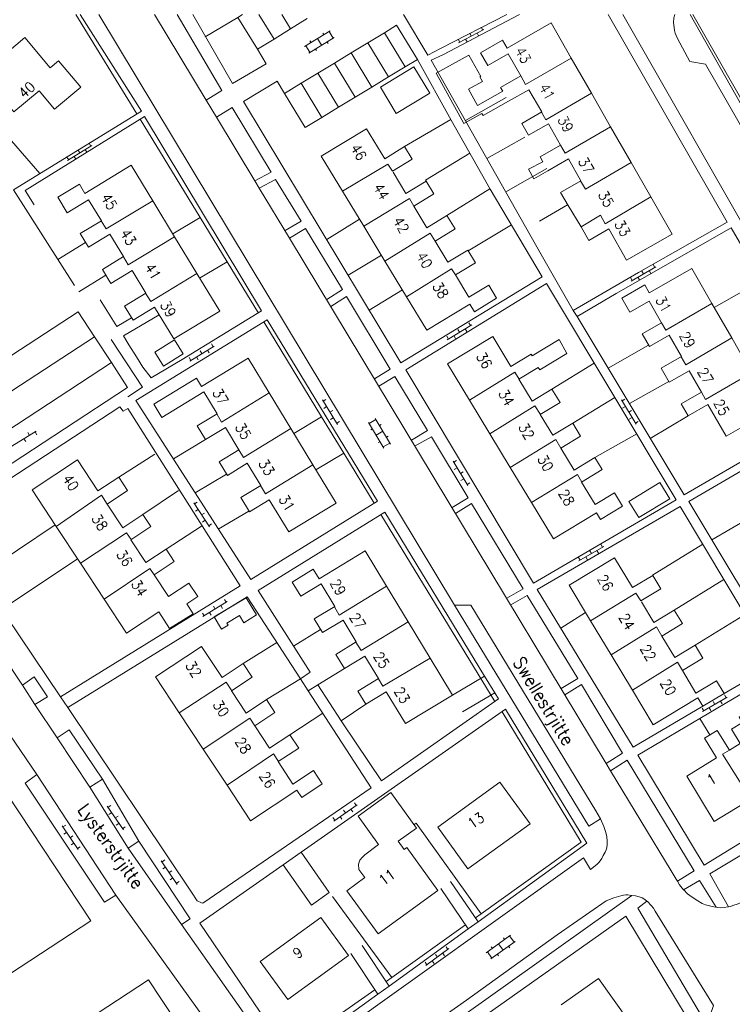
# Model space of a CAD drawing. Header units: metres. Extents: x 189705 to 199106, y 581686 to 588448.
# Tile 225 of 256: x 195588 to 195698, y 583848 to 583999. Entities that reach past the tile are written whole.
import ezdxf

# ---------------------------------------------------------------- set-up
doc = ezdxf.new("R2010")
doc.units = ezdxf.units.M
doc.layers.add('B-WA-OG-GBKN-G', color=7, linetype='Continuous', lineweight=18)
doc.styles.add('Style-STANDARD', font='STANDARD.shx')

msp = doc.modelspace()

# ---------------------------------------------------------------- linework, layer by layer
at = {"layer": 'B-WA-OG-GBKN-G'}
for p, q in [((195631.86, 583995.077), (195635.787, 583997.472)), ((195634.649, 583997.13), (195634.805, 583996.874)), ((195635.616, 583997.368), (195636.241, 583996.344)), ((195655.556, 583995.631), (195659.452, 583997.678)), ((195657.271, 583997.097), (195657.504, 583996.654)), ((195658.389, 583997.12), (195658.622, 583996.677)), ((195659.042, 583998.027), (195659.274, 583997.585)), ((195632.031, 583995.181), (195632.656, 583994.156)), ((195632.485, 583994.052), (195636.412, 583996.448)), ((195632.687, 583995.933), (195632.843, 583995.677)), ((195633.823, 583996.275), (195634.448, 583995.25)), ((195635.345, 583995.797), (195635.501, 583995.541)), ((195655.501, 583996.167), (195655.734, 583995.724)), ((195656.619, 583996.189), (195656.851, 583995.747)), ((195633.554, 583994.704), (195633.71, 583994.448)), ((195598.691, 583980.15), (195598.955, 583979.725)), ((195595.389, 583977.507), (195599.125, 583979.831)), ((195596.993, 583979.093), (195597.257, 583978.669)), ((195598.106, 583979.197), (195598.37, 583978.772)), ((195595.294, 583978.037), (195595.558, 583977.613)), ((195596.408, 583978.141), (195596.672, 583977.716)), ((195682.107, 583958.946), (195685.912, 583961.155)), ((195683.758, 583960.483), (195684.009, 583960.05)), ((195684.874, 583960.552), (195685.125, 583960.12)), ((195685.488, 583961.487), (195685.739, 583961.054)), ((195682.029, 583959.479), (195682.28, 583959.046)), ((195683.144, 583959.548), (195683.395, 583959.116)), ((195653.812, 583949.924), (195657.57, 583952.212)), ((195655.431, 583951.495), (195655.691, 583951.068)), ((195656.545, 583951.588), (195656.805, 583951.161)), ((195657.139, 583952.535), (195657.399, 583952.108)), ((195653.722, 583950.455), (195653.982, 583950.028)), ((195654.837, 583950.548), (195655.097, 583950.121)), ((195614.196, 583946.636), (195617.94, 583948.946)), ((195615.805, 583948.217), (195616.068, 583947.791)), ((195616.919, 583948.316), (195617.182, 583947.891)), ((195617.508, 583949.267), (195617.77, 583948.841)), ((195614.103, 583947.166), (195614.366, 583946.741)), ((195615.217, 583947.266), (195615.479, 583946.84)), ((195634.616, 583940.644), (195636.901, 583936.884)), ((195635.147, 583940.733), (195634.72, 583940.474)), ((195680.612, 583940.681), (195682.865, 583936.902)), ((195681.144, 583940.766), (195680.714, 583940.51)), ((195635.239, 583939.619), (195634.812, 583939.359)), ((195681.226, 583939.651), (195680.797, 583939.395)), ((195636.186, 583939.024), (195635.758, 583938.764)), ((195636.278, 583937.91), (195635.851, 583937.65)), ((195641.802, 583937.023), (195642.835, 583937.634)), ((195645.074, 583933.846), (195642.733, 583937.806)), ((195682.168, 583939.048), (195681.738, 583938.792)), ((195682.25, 583937.933), (195681.821, 583937.677)), ((195637.224, 583937.315), (195636.797, 583937.055)), ((195644.041, 583933.236), (195641.7, 583937.196)), ((195642.027, 583936.053), (195642.285, 583936.206)), ((195643.369, 583936.73), (195643.628, 583936.883)), ((195683.192, 583937.33), (195682.762, 583937.074)), ((195590.546, 583935.835), (195586.806, 583933.517)), ((195588.94, 583934.251), (195588.676, 583934.676)), ((195589.526, 583935.203), (195589.263, 583935.628)), ((195590.64, 583935.305), (195590.376, 583935.73)), ((195642.871, 583935.216), (195643.904, 583935.826)), ((195644.437, 583934.924), (195644.695, 583935.077)), ((195643.197, 583934.075), (195643.455, 583934.227)), ((195643.939, 583933.408), (195644.972, 583934.019)), ((195654.706, 583931.233), (195656.967, 583927.459)), ((195655.238, 583931.319), (195654.809, 583931.062)), ((195655.323, 583930.204), (195654.894, 583929.947)), ((195656.265, 583929.603), (195655.837, 583929.346)), ((195656.35, 583928.488), (195655.922, 583928.231)), ((195657.293, 583927.887), (195656.864, 583927.63)), ((195614.815, 583924.811), (195617.209, 583921.119)), ((195615.343, 583924.916), (195614.924, 583924.644)), ((195615.468, 583923.804), (195615.048, 583923.532)), ((195616.431, 583923.237), (195616.012, 583922.965)), ((195616.556, 583922.126), (195616.136, 583921.854)), ((195617.519, 583921.559), (195617.1, 583921.287)), ((195674.08, 583915.888), (195677.885, 583918.097)), ((195677.461, 583918.429), (195677.712, 583917.996)), ((195674.002, 583916.421), (195674.253, 583915.988)), ((195675.117, 583916.49), (195675.368, 583916.058)), ((195675.731, 583917.425), (195675.982, 583916.992)), ((195676.847, 583917.494), (195677.098, 583917.062)), ((195616.217, 583907.316), (195619.966, 583909.618)), ((195617.83, 583908.893), (195618.092, 583908.467)), ((195618.944, 583908.99), (195619.205, 583908.564)), ((195619.534, 583909.939), (195619.796, 583909.513)), ((195616.125, 583907.847), (195616.387, 583907.421)), ((195617.239, 583907.944), (195617.501, 583907.518)), ((195696.46, 583895.236), (195696.714, 583894.805)), ((195693.097, 583892.671), (195696.886, 583894.907)), ((195694.737, 583894.22), (195694.991, 583893.789)), ((195695.853, 583894.297), (195696.107, 583893.866)), ((195693.015, 583893.203), (195693.269, 583892.773)), ((195694.13, 583893.281), (195694.384, 583892.85)), ((195639.511, 583878.638), (195639.795, 583878.227)), ((195601.497, 583878.129), (195603.965, 583874.487)), ((195602.023, 583878.244), (195601.609, 583877.964)), ((195602.17, 583877.136), (195601.756, 583876.855)), ((195636.341, 583875.839), (195639.96, 583878.341)), ((195637.866, 583877.501), (195638.15, 583877.09)), ((195638.973, 583877.659), (195639.257, 583877.247)), ((195603.145, 583876.588), (195602.731, 583876.308)), ((195603.292, 583875.48), (195602.878, 583875.2)), ((195636.221, 583876.364), (195636.505, 583875.952)), ((195637.328, 583876.521), (195637.612, 583876.11)), ((195594.565, 583875.086), (195597.033, 583871.444)), ((195595.091, 583875.201), (195594.677, 583874.921)), ((195595.238, 583874.093), (195594.824, 583873.812)), ((195604.267, 583874.933), (195603.853, 583874.652)), ((195596.213, 583873.545), (195595.799, 583873.265)), ((195596.36, 583872.437), (195595.946, 583872.157)), ((195597.335, 583871.89), (195596.921, 583871.609)), ((195609.803, 583869.727), (195612.271, 583866.085)), ((195610.329, 583869.842), (195609.915, 583869.562)), ((195610.476, 583868.734), (195610.062, 583868.453)), ((195611.451, 583868.186), (195611.037, 583867.906)), ((195611.598, 583867.078), (195611.184, 583866.798)), ((195612.573, 583866.531), (195612.159, 583866.25)), ((195659.822, 583855.574), (195663.55, 583858.268)), ((195660.525, 583854.601), (195664.253, 583857.295)), ((195662.443, 583857.838), (195662.618, 583857.594)), ((195663.388, 583858.151), (195664.091, 583857.178)), ((195650.524, 583853.601), (195654.074, 583856.2)), ((195653.617, 583856.486), (195653.912, 583856.082)), ((195660.58, 583856.492), (195660.756, 583856.249)), ((195661.686, 583856.921), (195662.389, 583855.948)), ((195663.24, 583856.563), (195663.416, 583856.32)), ((195651.492, 583854.31), (195651.787, 583853.906)), ((195652.003, 583855.304), (195652.299, 583854.9)), ((195653.105, 583855.491), (195653.401, 583855.088)), ((195659.984, 583855.691), (195660.687, 583854.718)), ((195661.54, 583855.334), (195661.715, 583855.091)), ((195650.39, 583854.122), (195650.685, 583853.719))]:
    msp.add_line(p, q, dxfattribs=at)
at = {"layer": 'B-WA-OG-GBKN-G', "flags": 128}
for points in [[(195597.307, 584000), (195606.745, 583985.105), (195587.045, 583972.982), (195596.459, 583958.276)], [(195606.066, 583984.687), (195596.638, 584000)], [(195600.182, 584000), (195654.9, 583909.078)], [(195616.734, 583986.791), (195608.771, 584000)], [(195616.734, 583986.791), (195619.131, 583988.29), (195612.245, 584000)], [(195624.605, 583994.631), (195625.927, 583992.374), (195620.779, 583989.336), (195614.635, 584000)], [(195622.315, 584000), (195621.574, 583999.542), (195624.605, 583994.631), (195627.158, 583996.207)], [(195627.158, 583996.207), (195624.816, 584000)], [(195629.71, 583997.783), (195628.342, 584000)], [(195662.994, 584000), (195652.794, 583994.762), (195650.841, 583993.715), (195647.07, 584000)], [(195673.208, 583954.426), (195668.254, 583963.024), (195651.351, 583992.929), (195653.127, 583993.772), (195664.917, 584000)], [(195678.584, 584000), (195696.892, 583968.034), (195683.249, 583960.247), (195673.208, 583954.426)], [(195680.81, 584000), (195702.191, 583962.511), (195721.672, 583928.676), (195736.863, 583902.247), (195741.892, 583893.599), (195742.309, 583892.794), (195742.787, 583891.696), (195743.12, 583890.528), (195743.3, 583889.919), (195743.378, 583889.397), (195743.378, 583888.845), (195743.356, 583888.344), (195743.231, 583887.404), (195742.676, 583886.056), (195742.07, 583885.038), (195741.64, 583884.503), (195741.083, 583883.954), (195740.55, 583883.458), (195739.841, 583882.923), (195738.852, 583882.285), (195738.218, 583883.505)], [(195734.241, 583921.217), (195725.56, 583936.435), (195717.314, 583950.842), (195705.313, 583971.843), (195693.569, 583992.311), (195691.154, 583992.736), (195689.239, 583996.262), (195689.034, 583996.77), (195688.881, 583997.099), (195688.753, 583997.531), (195688.701, 583997.963), (195688.647, 583998.75), (195688.696, 583999.487), (195688.817, 584000)], [(195702.837, 583979.406), (195691.2, 584000)], [(195703.227, 583979.63), (195691.609, 584000)], [(195621.574, 583999.542), (195616.537, 583996.537)], [(195629.71, 583997.783), (195632.263, 583999.359)], [(195644.133, 583997.169), (195646.023, 583998.315), (195649.208, 583993.065), (195647.318, 583991.919)], [(195665.152, 583990.54), (195663.206, 583993.935), (195660.044, 583992.123), (195658.927, 583994.071), (195662.323, 583996.017), (195663.01, 583994.819), (195669.775, 583998.697), (195672.884, 583993.273)], [(195627.158, 583996.207), (195629.71, 583997.783)], [(195641.568, 583995.612), (195644.133, 583997.169)], [(195647.318, 583991.919), (195644.133, 583997.169)], [(195582.183, 583990.835), (195588.825, 583996.417), (195592.717, 583991.787), (195594, 583992.866), (195597.404, 583988.817), (195593.367, 583985.424), (195590.993, 583988.249), (195587.104, 583984.98), (195582.183, 583990.835)], [(195639.004, 583994.056), (195641.568, 583995.612)], [(195644.753, 583990.362), (195641.568, 583995.612)], [(195636.439, 583992.5), (195639.004, 583994.056)], [(195642.189, 583988.806), (195639.004, 583994.056)], [(195659.139, 583984.758), (195656.359, 583983.223), (195652.099, 583990.936), (195657.145, 583993.723), (195658.963, 583990.431), (195658.835, 583990.361), (195659.226, 583989.654), (195657.087, 583988.473), (195658.458, 583985.992)], [(195591.119, 583975.489), (195576, 583992.907)], [(195649.208, 583993.065), (195654.401, 583983.715), (195660.401, 583973.088), (195668.417, 583959.621), (195646.662, 583946.374), (195622.464, 583986.572), (195627.611, 583989.711), (195628.744, 583987.832)], [(195633.874, 583990.944), (195636.439, 583992.5)], [(195639.624, 583987.25), (195636.439, 583992.5)], [(195665.118, 583990.521), (195665.847, 583989.224), (195672.884, 583993.273)], [(195672.884, 583993.273), (195675.994, 583987.848)], [(195631.309, 583989.388), (195633.874, 583990.944)], [(195637.059, 583985.694), (195633.874, 583990.944)], [(195645.959, 583984.759), (195643.524, 583988.797), (195648.69, 583991.913), (195651.125, 583987.875), (195645.959, 583984.759)], [(195647.318, 583991.919), (195644.753, 583990.362)], [(195634.494, 583984.138), (195631.929, 583982.582), (195628.744, 583987.832), (195631.309, 583989.388)], [(195634.494, 583984.138), (195631.309, 583989.388)], [(195644.753, 583990.362), (195642.189, 583988.806)], [(195662.345, 583988.191), (195662.026, 583988.748), (195665.152, 583990.54)], [(195642.189, 583988.806), (195639.624, 583987.25)], [(195658.458, 583985.992), (195662.345, 583988.191)], [(195668.345, 583984.972), (195666.376, 583988.407), (195663.249, 583986.614)], [(195668.317, 583984.956), (195669, 583983.778), (195675.994, 583987.848)], [(195675.994, 583987.848), (195678.952, 583982.688)], [(195618.304, 583984.187), (195616.734, 583986.791)], [(195639.624, 583987.25), (195637.059, 583985.694)], [(195662.9, 583987.224), (195656.595, 583983.651)], [(195663.249, 583986.614), (195659.325, 583984.458), (195659.139, 583984.758)], [(195624.21, 583974.39), (195626.712, 583975.736), (195620.714, 583985.678), (195618.304, 583984.187)], [(195637.059, 583985.694), (195634.494, 583984.138)], [(195671.245, 583979.869), (195669.364, 583983.149), (195666.299, 583981.393), (195665.261, 583983.204), (195668.345, 583984.972)], [(195607.23, 583984.268), (195588.874, 583972.886), (195590.227, 583970.679)], [(195609.492, 583953.735), (195603.977, 583950.522), (195604.794, 583949.152), (195605.968, 583947.275), (195606.989, 583945.678), (195608.238, 583944.03), (195613.03, 583946.863), (195625.251, 583954.342), (195607.23, 583984.268)], [(195615.783, 583968.722), (195606.553, 583983.848)], [(195624.21, 583974.39), (195618.304, 583984.187)], [(195647.254, 583979.636), (195654.352, 583983.804)], [(195637.686, 583972.802), (195634.427, 583978.172), (195641.389, 583982.396), (195644.191, 583977.778), (195647.254, 583979.636), (195648.43, 583977.697), (195645.371, 583975.841)], [(195671.23, 583979.86), (195671.948, 583978.619), (195678.952, 583982.688)], [(195678.952, 583982.688), (195682.089, 583977.216)], [(195665.737, 583981.105), (195659.898, 583977.808)], [(195650.551, 583974.329), (195650.461, 583974.483), (195657.274, 583978.627)], [(195668.52, 583977.304), (195668.087, 583978.059), (195671.245, 583979.869)], [(195669.303, 583975.937), (195667.154, 583974.704), (195666.331, 583976.162), (195668.52, 583977.304)], [(195674.371, 583974.397), (195672.453, 583977.743), (195669.303, 583975.937)], [(195674.338, 583974.378), (195675.06, 583973.091), (195682.089, 583977.216)], [(195682.089, 583977.216), (195685.124, 583971.923)], [(195600.583, 583968.23), (195598.623, 583971.462), (195595.345, 583969.473), (195593.909, 583971.841), (195597.205, 583973.84), (195598.049, 583972.448), (195605.17, 583976.768), (195608.498, 583971.283)], [(195637.686, 583972.802), (195644.674, 583976.92), (195645.371, 583975.841)], [(195645.469, 583975.69), (195647.44, 583972.441), (195650.551, 583974.329), (195651.745, 583972.36), (195648.661, 583970.489)], [(195669.118, 583976.26), (195662.804, 583972.667)], [(195624.889, 583973.263), (195624.21, 583974.39)], [(195628.864, 583966.729), (195631.307, 583968.153), (195627.402, 583974.57), (195624.889, 583973.263)], [(195672.423, 583970.556), (195671.248, 583972.606), (195674.371, 583974.397)], [(195629.544, 583965.542), (195624.889, 583973.263)], [(195640.965, 583967.399), (195637.686, 583972.802)], [(195653.766, 583969.03), (195660.367, 583973.15)], [(195600.557, 583968.214), (195601.302, 583966.979), (195608.498, 583971.283)], [(195608.498, 583971.283), (195611.84, 583965.773)], [(195648.678, 583970.499), (195647.982, 583971.646), (195640.965, 583967.399)], [(195685.124, 583971.923), (195688.41, 583966.19), (195681.416, 583962.18), (195678.666, 583966.978), (195675.596, 583965.218), (195674.392, 583967.318)], [(195685.124, 583971.923), (195678.131, 583967.768), (195677.37, 583969.088), (195674.392, 583967.318)], [(195648.661, 583970.489), (195650.682, 583967.159), (195653.766, 583969.03), (195655.015, 583966.973), (195651.944, 583965.109)], [(195672.337, 583970.706), (195667.985, 583968.181)], [(195672.423, 583970.556), (195674.392, 583967.318)], [(195604.014, 583962.711), (195601.907, 583966.185), (195598.592, 583964.174), (195597.328, 583966.256), (195600.583, 583968.23)], [(195615.783, 583968.722), (195611.576, 583966.208)], [(195619.931, 583961.924), (195615.783, 583968.722)], [(195640.319, 583968.461), (195635.256, 583965.322)], [(195632.005, 583967.019), (195629.544, 583965.542)], [(195635.261, 583956.112), (195637.688, 583957.629), (195632.005, 583967.019)], [(195644.222, 583962.03), (195640.965, 583967.399)], [(195657.026, 583963.595), (195663.675, 583967.587)], [(195673.795, 583953.488), (195690.284, 583926.021), (195713.385, 583939.475), (195702.201, 583959.03), (195697.504, 583967.121), (195679.779, 583957.011), (195673.795, 583953.488)], [(195598.16, 583964.884), (195593.888, 583962.292)], [(195603.974, 583962.687), (195604.724, 583961.457), (195611.84, 583965.773)], [(195611.84, 583965.773), (195615.263, 583960.133)], [(195678.287, 583884.688), (195629.544, 583965.542)], [(195651.935, 583965.103), (195651.16, 583966.339), (195644.222, 583962.03)], [(195651.944, 583965.109), (195653.922, 583961.848), (195656.966, 583963.695), (195658.145, 583961.752), (195655.069, 583959.886)], [(195607.424, 583957.095), (195605.308, 583960.584), (195602.03, 583958.595), (195600.739, 583960.724), (195604.014, 583962.711)], [(195619.931, 583961.924), (195615.71, 583959.395)], [(195624.746, 583954.032), (195619.931, 583961.924)], [(195643.674, 583962.934), (195638.537, 583959.872)], [(195647.552, 583956.544), (195644.222, 583962.03)], [(195655.069, 583959.886), (195654.468, 583960.836), (195647.552, 583956.544)], [(195686.781, 583952.532), (195684.878, 583955.871), (195681.897, 583954.162), (195680.66, 583956.32), (195684.209, 583958.355), (195684.896, 583957.158), (195691.438, 583960.908), (195694.532, 583955.512)], [(195601.253, 583959.876), (195597.116, 583957.297)], [(195615.263, 583960.133), (195618.792, 583954.314), (195611.738, 583950.034), (195608.766, 583954.931), (195605.463, 583952.927), (195604.142, 583955.104), (195607.424, 583957.095)], [(195615.263, 583960.133), (195608.179, 583955.799), (195607.377, 583957.066)], [(195655.069, 583959.886), (195657.145, 583956.449), (195660.205, 583958.306), (195661.412, 583956.317), (195657.983, 583954.236), (195657.28, 583955.394), (195650.679, 583951.389), (195647.552, 583956.544)], [(195702.195, 583959.041), (195694.893, 583954.88)], [(195646.919, 583957.585), (195641.797, 583954.456)], [(195647.453, 583945.284), (195667.083, 583912.466), (195689.016, 583925.281), (195669.106, 583958.556), (195647.453, 583945.284)], [(195605.238, 583953.297), (195602.989, 583951.949), (195600.396, 583956.055)], [(195642.627, 583943.886), (195645.04, 583945.379), (195638.326, 583956.563), (195635.908, 583955.037)], [(195673.208, 583954.426), (195673.795, 583953.488)], [(195686.781, 583952.532), (195687.455, 583951.402), (195694.532, 583955.512)], [(195694.532, 583955.512), (195697.576, 583950.201)], [(195599.533, 583950.386), (195597.026, 583954.232), (195567.7, 583935.056), (195570.197, 583931.212)], [(195626.094, 583952.998), (195605.894, 583940.573)], [(195643.067, 583925.075), (195626.094, 583952.998)], [(195634.476, 583938.057), (195625.559, 583952.669)], [(195689.838, 583947.326), (195687.952, 583950.616), (195684.915, 583948.875), (195683.798, 583950.823), (195686.781, 583952.532)], [(195599.533, 583950.386), (195570.197, 583931.212)], [(195602.136, 583946.405), (195599.533, 583950.386)], [(195602.11, 583949.977), (195606.932, 583942.61), (195604.665, 583941.145)], [(195610.135, 583945.846), (195608.806, 583947.98), (195611.862, 583949.883), (195613.191, 583947.749), (195610.135, 583945.846)], [(195657.209, 583940.628), (195653.833, 583946.191), (195660.809, 583950.424), (195663.603, 583945.819), (195666.699, 583947.698), (195666.855, 583947.442)], [(195671.022, 583949.968), (195666.855, 583947.442)], [(195671.022, 583949.968), (195672.2, 583947.789)], [(195689.812, 583947.311), (195690.534, 583946.062), (195697.576, 583950.201)], [(195697.576, 583950.201), (195700.646, 583944.845)], [(195684.794, 583949.085), (195678.556, 583945.558)], [(195618.405, 583938.526), (195616.371, 583941.879), (195609.912, 583937.96), (195608.668, 583940.011), (195615.238, 583943.997), (195616.001, 583942.739), (195623.172, 583947.089), (195626.402, 583941.767)], [(195667.822, 583945.652), (195668.051, 583945.274), (195672.2, 583947.789)], [(195692.921, 583941.823), (195691.022, 583945.135), (195687.956, 583943.378), (195686.718, 583945.538), (195689.838, 583947.326)], [(195572.83, 583927.251), (195575.457, 583923.459), (195604.619, 583942.586), (195602.136, 583946.405)], [(195602.136, 583946.405), (195572.83, 583927.251)], [(195667.822, 583945.652), (195664.841, 583943.844)], [(195676.433, 583946.311), (195669.924, 583942.285)], [(195648.299, 583934.47), (195650.757, 583935.945), (195645.754, 583944.263), (195643.297, 583942.774)], [(195657.209, 583940.628), (195664.197, 583944.916), (195664.854, 583943.852)], [(195664.841, 583943.844), (195666.9, 583940.451), (195669.924, 583942.285), (195671.165, 583940.24), (195668.129, 583938.398)], [(195700.646, 583944.845), (195703.886, 583939.194), (195696.727, 583935.09), (195693.932, 583939.966), (195690.877, 583938.215), (195689.826, 583940.049), (195692.921, 583941.823)], [(195700.646, 583944.845), (195693.548, 583940.723), (195692.921, 583941.823)], [(195687.884, 583943.504), (195681.836, 583940.093)], [(195618.356, 583938.496), (195619.088, 583937.235), (195626.402, 583941.767)], [(195626.402, 583941.767), (195629.748, 583936.25)], [(195660.345, 583935.459), (195657.209, 583940.628)], [(195679.603, 583941.013), (195673.114, 583937.076)], [(195579.606, 583916.733), (195576.189, 583921.799), (195603.438, 583939.573), (195603.928, 583938.917), (195604.679, 583939.34)], [(195604.679, 583939.34), (195621.922, 583912.059), (195594.311, 583894.96)], [(195605.894, 583940.573), (195623.57, 583913.004), (195643.067, 583925.075)], [(195668.141, 583938.405), (195667.309, 583939.74), (195660.345, 583935.459)], [(195621.759, 583932.983), (195619.672, 583936.423), (195616.591, 583934.553), (195615.317, 583936.652), (195618.405, 583938.526)], [(195634.476, 583938.057), (195630.221, 583935.472)], [(195637.89, 583932.464), (195634.476, 583938.057)], [(195668.129, 583938.398), (195670.057, 583935.221), (195673.114, 583937.076), (195674.323, 583935.083), (195671.287, 583933.241)], [(195690.877, 583938.215), (195685.057, 583934.729)], [(195690.973, 583925.033), (195705.548, 583900.762), (195728.217, 583914.112), (195714.023, 583938.461), (195690.973, 583925.033)], [(195621.724, 583932.962), (195622.442, 583931.814), (195629.748, 583936.25)], [(195629.748, 583936.25), (195633.129, 583930.678)], [(195616.591, 583934.553), (195611.66, 583931.58)], [(195654.563, 583924.073), (195657.011, 583925.597), (195651.37, 583934.981), (195648.846, 583933.563)], [(195663.501, 583930.258), (195660.345, 583935.459)], [(195671.302, 583933.25), (195670.519, 583934.564), (195663.501, 583930.258)], [(195682.956, 583935.409), (195676.525, 583931.774)], [(195671.287, 583933.241), (195673.347, 583929.846), (195676.525, 583931.774), (195677.649, 583929.923), (195674.473, 583927.996)], [(195608.825, 583932.3), (195603.251, 583928.788)], [(195625.103, 583927.48), (195623.029, 583930.899), (195619.974, 583929.046), (195618.708, 583931.132), (195621.759, 583932.983)], [(195637.89, 583932.464), (195633.595, 583929.91)], [(195642.582, 583924.775), (195637.89, 583932.464)], [(195593.631, 583921.184), (195589.915, 583926.813), (195596.889, 583931.417), (195600.029, 583926.661), (195603.251, 583928.788), (195604.623, 583926.709), (195601.457, 583924.619)], [(195633.129, 583930.678), (195636.716, 583924.766), (195629.423, 583920.341), (195626.43, 583925.274), (195623.364, 583923.413), (195622.028, 583925.614), (195625.103, 583927.48)], [(195633.129, 583930.678), (195625.863, 583926.191), (195625.09, 583927.472)], [(195666.782, 583924.853), (195663.501, 583930.258)], [(195619.857, 583929.238), (195615.012, 583926.352)], [(195674.506, 583928.016), (195673.861, 583929.159), (195666.782, 583924.853)], [(195674.473, 583927.996), (195676.564, 583924.551), (195679.537, 583926.355), (195680.769, 583924.325), (195677.39, 583922.274), (195676.771, 583923.294), (195670.161, 583919.283), (195666.782, 583924.853)], [(195681.748, 583925.044), (195686.526, 583927.93), (195688.043, 583925.418), (195683.265, 583922.532), (195681.748, 583925.044)], [(195593.631, 583921.184), (195600.628, 583925.974), (195601.479, 583924.634)], [(195612.431, 583926.726), (195606.984, 583923.003)], [(195601.457, 583924.619), (195603.878, 583920.953), (195606.984, 583923.003), (195608.199, 583921.163), (195605.128, 583919.135)], [(195662.97, 583910.12), (195665.485, 583911.598), (195657.547, 583924.735), (195655.092, 583923.196)], [(195696.411, 583895.481), (195704.179, 583899.97), (195689.629, 583924.267), (195667.67, 583911.477), (195682.398, 583887.181), (195693.139, 583893.507)], [(195702.996, 583924.032), (195694.515, 583919.135)], [(195623.284, 583923.545), (195618.583, 583920.782)], [(195644.19, 583923.376), (195624.692, 583911.305), (195632.731, 583898.727), (195631.225, 583897.709)], [(195661.134, 583894.246), (195643.608, 583923.016)], [(195659.559, 583898.154), (195644.19, 583923.376)], [(195593.486, 583921.405), (195581.823, 583913.648)], [(195597.372, 583915.517), (195593.631, 583921.184)], [(195616.007, 583921.2), (195610.542, 583917.682)], [(195605.153, 583919.152), (195604.469, 583920.178), (195597.372, 583915.517)], [(195605.128, 583919.135), (195607.439, 583915.634), (195610.542, 583917.682), (195611.796, 583915.783), (195608.713, 583913.747)], [(195693.123, 583918.432), (195685.379, 583913.69), (195685.418, 583913.624)], [(195594.311, 583894.96), (195579.606, 583916.733)], [(195636.507, 583908.859), (195634.399, 583912.335), (195631.259, 583910.43), (195629.93, 583912.62), (195633.19, 583914.598), (195634.077, 583913.136), (195641.165, 583917.436), (195644.472, 583911.985)], [(195675.864, 583906.646), (195672.548, 583912.142), (195679.557, 583916.371), (195682.336, 583911.765), (195685.418, 583913.624), (195686.649, 583911.584), (195683.586, 583909.735)], [(195596.925, 583916.195), (195585.315, 583908.422)], [(195601.032, 583909.974), (195597.372, 583915.517)], [(195608.723, 583913.754), (195608.066, 583914.73), (195601.032, 583909.974)], [(195608.713, 583913.747), (195610.92, 583910.404), (195614.034, 583912.46), (195615.41, 583910.376), (195613.737, 583909.272)], [(195636.445, 583908.821), (195637.176, 583907.541), (195644.472, 583911.985)], [(195644.472, 583911.985), (195647.806, 583906.489)], [(195696.367, 583913.016), (195688.727, 583908.301)], [(195595.42, 583893.303), (195623.019, 583910.335), (195631.225, 583897.709)], [(195671.35, 583896.211), (195673.882, 583897.776), (195666.123, 583910.558), (195663.582, 583909.105)], [(195675.864, 583906.646), (195682.836, 583910.914), (195683.586, 583909.735)], [(195609.452, 583908.061), (195604.467, 583904.771), (195601.032, 583909.974)], [(195613.737, 583909.272), (195614.703, 583907.741), (195611.091, 583905.463), (195609.452, 583908.061)], [(195619.079, 583905.388), (195617.958, 583907.242), (195622.867, 583910.21), (195624.471, 583907.557), (195622.498, 583906.364), (195621.832, 583907.465), (195619.909, 583906.303), (195620.093, 583905.999), (195619.079, 583905.388)], [(195639.815, 583903.4), (195637.778, 583906.758), (195634.619, 583904.842), (195633.346, 583906.941), (195636.507, 583908.859)], [(195677.375, 583876.192), (195675.575, 583875.069), (195654.9, 583909.078)], [(195654.9, 583909.078), (195657.415, 583909.06)], [(195657.415, 583909.06), (195676.66, 583877.384), (195677.375, 583876.192)], [(195683.694, 583909.566), (195685.597, 583906.412), (195688.727, 583908.301), (195689.985, 583906.216), (195686.812, 583904.301)], [(195675.091, 583907.927), (195671.268, 583905.542)], [(195699.28, 583907.4), (195691.95, 583902.893)], [(195639.759, 583903.366), (195640.538, 583902.085), (195647.806, 583906.489)], [(195647.806, 583906.489), (195651.183, 583900.923)], [(195679.026, 583901.405), (195675.864, 583906.646)], [(195634.322, 583905.332), (195630.142, 583902.777)], [(195686.827, 583904.31), (195686.014, 583905.705), (195679.026, 583901.405)], [(195686.812, 583904.301), (195688.806, 583900.996), (195691.95, 583902.893), (195693.145, 583900.912), (195689.987, 583899.006)], [(195612.578, 583892.485), (195608.919, 583898.028), (195616.004, 583902.705), (195619.169, 583897.911), (195622.428, 583900.062), (195623.804, 583897.978), (195620.608, 583895.868)], [(195622.428, 583900.062), (195627.566, 583903.339)], [(195643.235, 583897.765), (195641.137, 583901.223), (195637.98, 583899.308), (195636.659, 583901.486), (195639.815, 583903.4)], [(195585.401, 583901.314), (195588.433, 583896.737)], [(195682.297, 583895.984), (195679.026, 583901.405)], [(195651.183, 583900.923), (195654.636, 583895.232), (195647.368, 583890.823), (195644.397, 583895.721), (195641.279, 583893.829), (195640.06, 583895.839), (195643.235, 583897.765)], [(195651.183, 583900.923), (195643.899, 583896.585), (195643.205, 583897.747)], [(195690, 583899.014), (195689.224, 583900.268), (195682.297, 583895.984)], [(195637.98, 583899.308), (195633.881, 583896.787)], [(195689.987, 583899.006), (195692.085, 583895.529), (195695.235, 583897.431), (195696.411, 583895.481), (195693.139, 583893.507), (195692.357, 583894.803), (195685.505, 583890.668), (195682.297, 583895.984)], [(195683.112, 583885.964), (195693.348, 583869.048), (195715.001, 583882.319), (195704.969, 583898.905), (195683.112, 583885.964)], [(195590.366, 583893.756), (195588.433, 583896.737), (195590.252, 583898.027), (195592.313, 583894.974), (195590.366, 583893.756)], [(195612.578, 583892.485), (195619.764, 583897.235), (195620.655, 583895.899)], [(195631.225, 583897.709), (195625.984, 583894.528)], [(195632.412, 583895.883), (195631.225, 583897.709)], [(195632.412, 583895.883), (195633.881, 583896.787), (195637.477, 583891.271), (195639.773, 583887.797), (195643.702, 583882.041), (195661.699, 583894.642)], [(195659.559, 583898.154), (195654.636, 583895.232)], [(195661.131, 583895.575), (195659.559, 583898.154)], [(195678.287, 583884.688), (195680.8, 583886.287), (195674.444, 583896.863), (195671.926, 583895.256)], [(195632.412, 583895.883), (195642.105, 583880.97), (195616.223, 583863.215), (195615.969, 583863.24), (195615.333, 583863.568), (195614.466, 583864.862), (195595.42, 583893.303)], [(195620.608, 583895.868), (195622.855, 583892.463), (195625.984, 583894.528), (195627.302, 583892.532), (195624.188, 583890.475)], [(195661.131, 583895.575), (195656.178, 583892.635)], [(195661.699, 583894.642), (195661.131, 583895.575)], [(195590.366, 583893.756), (195593.771, 583888.652)], [(195595.42, 583893.303), (195594.311, 583894.96)], [(195641.279, 583893.829), (195637.477, 583891.271)], [(195616.273, 583886.888), (195612.578, 583892.485)], [(195634.667, 583892.414), (195629.59, 583889.124)], [(195658.564, 583860.327), (195675.303, 583872.426), (195662.796, 583893.045), (195631.311, 583871.019)], [(195659.016, 583861.54), (195674.414, 583872.602), (195662.247, 583892.661)], [(195697.226, 583886.727), (195698.899, 583887.748), (195697.547, 583889.963), (195699.233, 583890.992), (195698.729, 583891.817), (195700.742, 583893.045), (195702.579, 583890.035)], [(195624.209, 583890.489), (195623.431, 583891.683), (195616.273, 583886.888)], [(195694.206, 583889.08), (195692.698, 583891.639)], [(195590.676, 583882.979), (195586.486, 583889.126)], [(195593.771, 583888.652), (195595.615, 583889.885), (195600.738, 583882.279), (195598.799, 583881.056), (195593.771, 583888.652)], [(195624.188, 583890.475), (195626.449, 583887.05), (195629.59, 583889.124), (195630.948, 583887.066), (195627.79, 583884.981)], [(195700.515, 583879.197), (195694.877, 583875.759), (195690.651, 583882.752), (195695.231, 583885.547), (195693.382, 583888.577), (195695.36, 583889.784), (195697.226, 583886.727)], [(195619.922, 583881.361), (195616.273, 583886.888)], [(195627.834, 583885.01), (195627.063, 583886.2), (195619.922, 583881.361)], [(195700.515, 583879.197), (195696.168, 583886.116), (195697.22, 583886.737)], [(195627.79, 583884.981), (195630.069, 583881.529), (195633.207, 583883.6), (195634.568, 583881.539), (195631.415, 583879.458), (195630.682, 583880.569), (195623.552, 583875.862), (195619.922, 583881.361)], [(195678.291, 583884.691), (195678.287, 583884.688)], [(195678.95, 583883.587), (195678.287, 583884.688)], [(195689.241, 583866.562), (195691.826, 583868.18), (195681.514, 583885.197), (195678.95, 583883.587)], [(195678.95, 583883.587), (195678.954, 583883.59)], [(195689.241, 583866.562), (195689.036, 583866.901), (195688.245, 583868.169), (195678.95, 583883.587)], [(195590.676, 583882.979), (195588.881, 583881.689), (195601.065, 583863.358), (195602.796, 583864.424)], [(195602.796, 583864.424), (195590.676, 583882.979)], [(195606.358, 583872.744), (195600.738, 583882.279)], [(195656.995, 583868.492), (195652.358, 583874.887), (195661.919, 583881.82), (195666.557, 583875.425), (195656.995, 583868.492)], [(195586.078, 583879.994), (195598.957, 583860.465), (195552.133, 583829.806), (195539.254, 583849.336), (195586.078, 583879.994)], [(195598.799, 583881.056), (195604.688, 583871.642)], [(195643.155, 583858.457), (195638.332, 583865.109), (195641.121, 583867.132), (195640.225, 583868.368), (195640.15, 583869.175), (195640.341, 583869.806), (195640.719, 583870.239), (195641.11, 583870.612), (195643.253, 583872.203), (195640.089, 583876.566), (195645.12, 583880.214), (195649.077, 583874.758), (195646.276, 583872.727), (195647.187, 583871.47), (195647.588, 583871.76), (195652.382, 583865.147), (195643.155, 583858.457)], [(195677.375, 583876.192), (195677.887, 583874.999), (195678.194, 583874.086), (195678.349, 583873.4), (195678.427, 583872.74), (195678.441, 583872.265), (195678.354, 583871.724), (195678.267, 583871.422), (195678.083, 583871.065), (195677.824, 583870.528), (195677.571, 583870.07), (195677.166, 583869.51), (195676.812, 583869.153), (195675.874, 583868.389), (195674.777, 583870.164), (195635.742, 583842.286)], [(195648.698, 583875.28), (195649.005, 583875.502), (195659.016, 583861.54)], [(195709.564, 583870.866), (195706.944, 583875.336), (195694.215, 583867.704), (195697.105, 583862.631)], [(195604.688, 583871.642), (195606.358, 583872.744)], [(195614.236, 583860.8), (195606.358, 583872.744)], [(195624.69, 583843.119), (195612.905, 583859.925), (195604.688, 583871.642)], [(195628.557, 583869.091), (195631.311, 583871.019), (195635.65, 583864.821), (195632.896, 583862.893), (195628.557, 583869.091)], [(195709.564, 583870.866), (195699.428, 583865.889), (195700.475, 583863.961), (195698.598, 583863.092), (195697.735, 583862.811), (195697.386, 583862.687), (195697.105, 583862.631)], [(195628.557, 583869.091), (195615.724, 583860.114)], [(195654.316, 583866.549), (195658.564, 583860.327)], [(195689.215, 583866.546), (195689.241, 583866.562)], [(195690.187, 583865.256), (195689.572, 583866.014), (195689.241, 583866.562)], [(195695.212, 583862.577), (195692.644, 583866.683), (195690.187, 583865.256)], [(195652.814, 583865.46), (195657.049, 583859.232)], [(195695.212, 583862.577), (195694.843, 583862.623), (195694.152, 583862.769), (195693.544, 583862.951), (195693.035, 583863.153), (195692.348, 583863.557), (195691.508, 583864.114), (195690.795, 583864.645), (195690.209, 583865.228), (195690.187, 583865.256)], [(195620.356, 583840.007), (195602.796, 583864.424)], [(195645.266, 583851.761), (195636.134, 583864.237)], [(195682.21, 583864.387), (195638.005, 583832.893), (195637.548, 583832.638), (195637.396, 583832.51), (195637.194, 583832.332), (195637.042, 583832.179), (195636.941, 583831.95), (195636.865, 583831.747), (195636.891, 583831.467), (195636.892, 583831.213), (195636.868, 583830.705), (195636.946, 583830.324), (195637.074, 583829.943), (195637.38, 583829.284), (195637.789, 583828.65), (195638.044, 583828.193), (195648.403, 583812.446), (195646.488, 583811.077)], [(195682.21, 583864.387), (195682.16, 583864.392), (195681.592, 583864.472), (195681.3, 583864.457), (195680.935, 583864.413), (195680.534, 583864.337), (195679.432, 583864.005), (195678.251, 583863.568), (195670.722, 583858.314), (195656.756, 583848.265), (195637.441, 583834.67)], [(195684.525, 583863.511), (195684.219, 583863.742), (195683.812, 583864.016), (195683.329, 583864.167), (195682.795, 583864.318), (195682.21, 583864.387)], [(195693.776, 583844.457), (195683.156, 583862.439), (195684.525, 583863.511)], [(195693.776, 583844.457), (195694.783, 583847.458), (195685.825, 583861.964), (195685.548, 583862.4), (195685.162, 583862.826), (195684.627, 583863.434), (195684.525, 583863.511)], [(195697.105, 583862.631), (195696.974, 583862.605), (195696.44, 583862.527), (195695.882, 583862.5), (195695.424, 583862.55), (195695.212, 583862.577)], [(195612.905, 583859.925), (195614.236, 583860.8)], [(195629.272, 583848.39), (195625.038, 583854.23), (195634.362, 583860.991), (195638.596, 583855.151), (195629.272, 583848.39)], [(195683.613, 583836.578), (195692.665, 583842.295), (195681.28, 583861.214), (195638.62, 583831.015), (195649.056, 583814.862), (195668.196, 583826.998)], [(195657.049, 583859.232), (195658.564, 583860.327)], [(195658.157, 583860.923), (195659.016, 583861.54)], [(195615.724, 583860.114), (195629.118, 583840.337), (195629.296, 583840.185), (195629.551, 583840.084), (195629.824, 583840.027), (195630.073, 583840.015), (195630.338, 583840.061), (195630.699, 583840.224), (195631.04, 583840.421), (195631.302, 583840.622), (195643.126, 583849.169)], [(195644.868, 583850.428), (195657.049, 583859.232)], [(195656.61, 583859.877), (195645.266, 583851.761)], [(195640.72, 583856.691), (195644.868, 583850.428)], [(195638.987, 583855.434), (195643.126, 583849.169)], [(195607.816, 583851.406), (195596.797, 583844.158), (195589.786, 583841.858)], [(195607.815, 583851.406), (195609.815, 583848.386), (195619.791, 583833.324), (195616.801, 583831.029), (195610.514, 583826.617), (195603.569, 583821.694), (195596.051, 583832.308)], [(195645.266, 583851.761), (195644.397, 583851.139)], [(195671.345, 583847.529), (195677.102, 583851.613), (195684.055, 583841.811), (195682.138, 583840.451), (195680.192, 583843.194), (195676.108, 583840.297)], [(195642.669, 583849.861), (195629.118, 583840.337)], [(195643.126, 583849.169), (195644.868, 583850.428)]]:
    msp.add_lwpolyline(points, dxfattribs=at)

# ---------------------------------------------------------------- texts
at = {"layer": 'B-WA-OG-GBKN-G', "style": 'Style-STANDARD'}
for s, height, rotation, p in [('43', 1.6, 300.00073, (195664.175, 583994.416)), ('40', 1.6, 41.59548, (195588.697, 583986.953)), ('41', 1.6, 299.79462, (195667.862, 583988.774)), ('39', 1.6, 299.79462, (195670.709, 583983.808)), ('46', 1.6, 300.74747, (195638.841, 583979.472)), ('37', 1.6, 299.79462, (195673.865, 583977.43)), ('44', 1.6, 300.25644, (195642.349, 583973.416)), ('35', 1.6, 299.79462, (195676.94, 583972.272)), ('45', 1.6, 301.00307, (195600.466, 583971.84)), ('42', 1.6, 300.25644, (195645.405, 583968.27)), ('33', 1.6, 300.1286, (195679.464, 583967.761)), ('43', 1.6, 301.25849, (195603.412, 583966.37)), ('40', 1.6, 300.25644, (195648.997, 583962.855)), ('41', 1.6, 301.25849, (195607.188, 583961.09)), ('38', 1.6, 301.79891, (195651.452, 583958.17)), ('39', 1.6, 300.1286, (195609.554, 583955.317)), ('31', 1.6, 298.74304, (195685.784, 583956.102)), ('29', 1.6, 300.25644, (195689.445, 583950.566)), ('36', 1.6, 300.66893, (195658.181, 583947.391)), ('27', 1.6, 300.25644, (195692.219, 583945.046)), ('37', 1.6, 301.08173, (195617.592, 583941.821)), ('34', 1.6, 300.28532, (195661.584, 583941.692)), ('25', 1.6, 298.99898, (195694.715, 583940.203)), ('35', 1.6, 301.25849, (195621.089, 583936.497)), ('32', 1.6, 300.25644, (195664.678, 583936.513)), ('33', 1.6, 301.25849, (195624.672, 583930.926)), ('30', 1.6, 300.25644, (195667.605, 583931.608)), ('40', 1.6, 303.4516, (195594.517, 583928.545)), ('31', 1.6, 301.72006, (195627.792, 583925.418)), ('28', 1.6, 301.00307, (195670.832, 583926.287)), ('38', 1.6, 303.4516, (195598.971, 583922.401)), ('36', 1.6, 303.42003, (195602.794, 583916.908)), ('26', 1.6, 301.46487, (195676.809, 583913.147)), ('34', 1.6, 302.75244, (195605.08, 583912.316)), ('29', 1.6, 300.71819, (195635.682, 583912.487)), ('27', 1.6, 303.42003, (195638.668, 583907.214)), ('24', 1.6, 300.25644, (195680.122, 583907.209)), ('22', 1.6, 300.25644, (195683.403, 583902.419)), ('25', 1.6, 303.4516, (195642.335, 583901.203)), ('32', 1.6, 302.75244, (195613.429, 583899.824)), ('Swellestrjitte', 2, 301.33721, (195663.842, 583900.304)), ('20', 1.6, 300.25644, (195686.5, 583897.102)), ('23', 1.6, 301.59249, (195645.525, 583895.851)), ('30', 1.6, 303.42003, (195617.65, 583893.748)), ('28', 1.6, 303.42003, (195621.047, 583888.068)), ('26', 1.6, 302.49757, (195624.79, 583882.794)), ('1', 1.6, 30.5411, (195694.353, 583881.27)), ('Lysterstrjitte', 2, 305.59763, (195596.816, 583877.556)), ('13', 1.6, 34.40523, (195657.643, 583874.563)), ('11', 1.6, 36.58342, (195644.004, 583865.809)), ('9', 1.6, 34.81835, (195630.753, 583854.568))]:
    msp.add_text(s, height=height, rotation=rotation, dxfattribs=at).set_placement(p)

doc.saveas('drawing.dxf')
